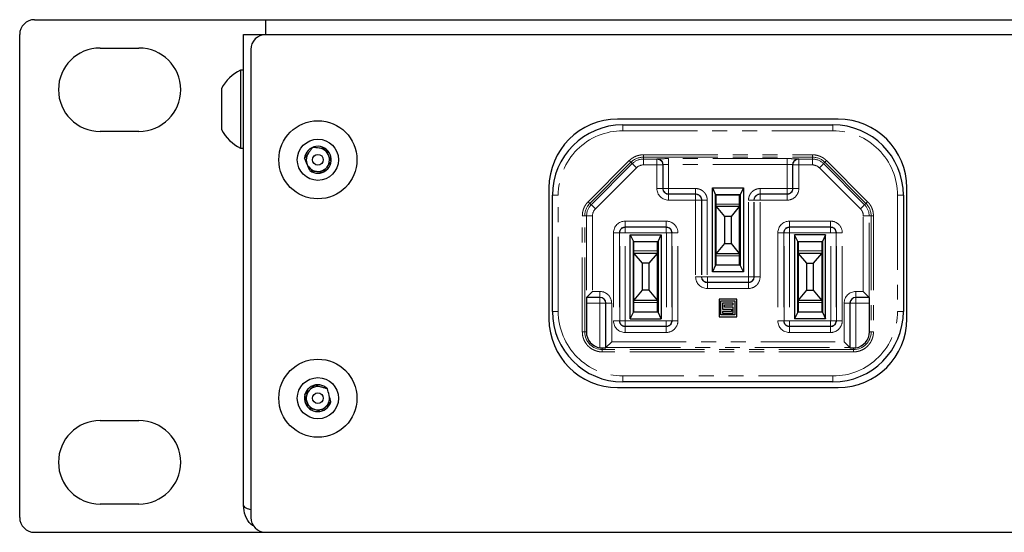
# Paper-space layout '_Back' of a CAD drawing. Header units: millimetres. Extents: x -153 to 329, y 18 to 62.
# Tile 1 of 6: x -153 to -69, y 18 to 62. Entities that reach past the tile are written whole.
import ezdxf

# ---------------------------------------------------------------- set-up
doc = ezdxf.new("R2010")
doc.units = ezdxf.units.MM
doc.linetypes.add('PHANTOM', pattern=[12.7, 6.35, -1.27, 1.27, -1.27, 1.27, -1.27])

psp = doc.layouts.new('_Back')

# ---------------------------------------------------------------- linework, layer by layer
at = {"color": 7, "linetype": 'Continuous', "lineweight": 25}
for p, q in [((-151.837, 61.766), (328.223, 61.766)), ((-132.152, 60.496), (-132.152, 61.766)), ((-153.107, 19.348), (-153.107, 60.496)), ((-134.057, 60.496), (310.443, 60.496)), ((-134.057, 20.369), (-134.057, 60.496)), ((-146.249, 59.353), (-142.947, 59.353)), ((-133.422, 59.226), (-133.422, 19.348)), ((-134.057, 57.474), (-134.289, 57.474)), ((-134.289, 57.474), (-134.289, 50.819)), ((-135.911, 55.899), (-135.911, 52.394)), ((-83.384, 53.283), (-102.18, 53.283)), ((-142.947, 52.241), (-146.249, 52.241)), ((-101.732, 52.803), (-83.832, 52.803)), ((-134.289, 50.819), (-134.057, 50.819)), ((-108.022, 47.441), (-108.022, 36.265)), ((-94.1, 47.431), (-91.464, 47.431)), ((-94.1, 40.276), (-94.1, 47.431)), ((-94.1, 47.431), (-93.832, 46.853)), ((-91.464, 47.431), (-91.732, 46.853)), ((-91.464, 47.431), (-91.464, 40.276)), ((-77.542, 36.265), (-77.542, 47.441)), ((-107.732, 36.903), (-107.732, 46.803)), ((-93.832, 46.853), (-91.732, 46.853)), ((-93.832, 40.853), (-93.832, 46.853)), ((-93.832, 46.153), (-93.782, 46.153)), ((-93.782, 40.878), (-93.782, 46.828)), ((-91.782, 46.828), (-93.782, 46.828)), ((-91.782, 40.878), (-91.782, 46.828)), ((-91.782, 46.153), (-91.732, 46.153)), ((-91.732, 46.853), (-91.732, 40.853)), ((-77.832, 46.803), (-77.832, 36.903)), ((-91.732, 45.853), (-93.832, 45.853)), ((-93.782, 45.853), (-93.082, 45.003)), ((-92.482, 45.003), (-91.782, 45.853)), ((-93.832, 44.903), (-93.782, 44.903)), ((-93.782, 44.853), (-93.832, 44.903)), ((-92.482, 45.003), (-93.082, 45.003)), ((-93.082, 45.003), (-93.082, 42.703)), ((-92.482, 42.703), (-92.482, 45.003)), ((-91.782, 44.903), (-91.732, 44.903)), ((-91.732, 44.903), (-91.782, 44.853)), ((-101.1, 43.431), (-98.464, 43.431)), ((-101.1, 36.276), (-101.1, 43.431)), ((-101.1, 43.431), (-100.832, 42.853)), ((-100.832, 42.853), (-98.732, 42.853)), ((-100.832, 36.853), (-100.832, 42.853)), ((-100.782, 36.878), (-100.782, 42.828)), ((-98.782, 42.828), (-100.782, 42.828)), ((-98.782, 36.878), (-98.782, 42.828)), ((-98.732, 42.853), (-98.464, 43.431)), ((-98.732, 42.853), (-98.732, 36.853)), ((-98.464, 43.431), (-98.464, 36.276)), ((-93.832, 42.803), (-93.782, 42.853)), ((-93.782, 42.803), (-93.832, 42.803)), ((-91.782, 42.853), (-91.732, 42.803)), ((-91.732, 42.803), (-91.782, 42.803)), ((-84.464, 43.431), (-87.1, 43.431)), ((-87.1, 43.431), (-87.1, 36.276)), ((-86.832, 42.853), (-87.1, 43.431)), ((-86.832, 42.853), (-84.732, 42.853)), ((-86.832, 36.853), (-86.832, 42.853)), ((-86.782, 42.828), (-86.782, 36.878)), ((-84.782, 42.828), (-86.782, 42.828)), ((-84.782, 42.828), (-84.782, 36.878)), ((-84.464, 43.431), (-84.732, 42.853)), ((-84.732, 42.853), (-84.732, 36.853)), ((-84.464, 36.276), (-84.464, 43.431)), ((-100.832, 42.153), (-100.782, 42.153)), ((-98.782, 42.153), (-98.732, 42.153)), ((-93.082, 42.703), (-93.782, 41.853)), ((-93.082, 42.703), (-92.482, 42.703)), ((-91.782, 41.853), (-92.482, 42.703)), ((-86.832, 42.153), (-86.782, 42.153)), ((-84.782, 42.153), (-84.732, 42.153)), ((-98.732, 41.853), (-100.832, 41.853)), ((-100.782, 41.853), (-100.082, 41.003)), ((-99.482, 41.003), (-98.782, 41.853)), ((-93.832, 41.853), (-91.732, 41.853)), ((-93.782, 41.553), (-93.832, 41.553)), ((-91.732, 41.553), (-91.782, 41.553)), ((-84.732, 41.853), (-86.832, 41.853)), ((-86.782, 41.853), (-86.082, 41.003)), ((-85.482, 41.003), (-84.782, 41.853)), ((-100.832, 40.903), (-100.782, 40.903)), ((-100.782, 40.853), (-100.832, 40.903)), ((-100.082, 41.003), (-100.082, 38.703)), ((-99.482, 41.003), (-100.082, 41.003)), ((-99.482, 38.703), (-99.482, 41.003)), ((-98.782, 40.903), (-98.732, 40.903)), ((-98.732, 40.903), (-98.782, 40.853)), ((-93.832, 40.853), (-94.1, 40.276)), ((-91.464, 40.276), (-94.1, 40.276)), ((-91.732, 40.853), (-93.832, 40.853)), ((-93.782, 40.878), (-91.782, 40.878)), ((-91.464, 40.276), (-91.732, 40.853)), ((-86.832, 40.903), (-86.782, 40.903)), ((-86.782, 40.853), (-86.832, 40.903)), ((-86.082, 41.003), (-85.482, 41.003)), ((-86.082, 41.003), (-86.082, 38.703)), ((-85.482, 38.703), (-85.482, 41.003)), ((-84.782, 40.903), (-84.732, 40.903)), ((-84.732, 40.903), (-84.782, 40.853)), ((-104.816, 38.103), (-104.316, 38.603)), ((-100.832, 38.803), (-100.782, 38.853)), ((-100.782, 38.803), (-100.832, 38.803)), ((-100.082, 38.703), (-100.782, 37.853)), ((-99.482, 38.703), (-100.082, 38.703)), ((-98.782, 37.853), (-99.482, 38.703)), ((-98.782, 38.853), (-98.732, 38.803)), ((-98.732, 38.803), (-98.782, 38.803)), ((-86.832, 38.803), (-86.782, 38.853)), ((-86.782, 38.803), (-86.832, 38.803)), ((-86.082, 38.703), (-86.782, 37.853)), ((-86.082, 38.703), (-85.482, 38.703)), ((-84.782, 37.853), (-85.482, 38.703)), ((-84.782, 38.853), (-84.732, 38.803)), ((-84.732, 38.803), (-84.782, 38.803)), ((-80.748, 38.103), (-81.248, 38.603)), ((-103.682, 38.103), (-104.834, 38.103)), ((-104.816, 38.103), (-104.816, 38.103)), ((-100.832, 37.853), (-98.732, 37.853)), ((-92.032, 37.953), (-93.532, 37.953)), ((-93.532, 37.953), (-93.532, 36.453)), ((-93.382, 37.803), (-92.182, 37.803)), ((-93.382, 36.603), (-93.382, 37.803)), ((-92.182, 37.803), (-92.182, 36.603)), ((-92.032, 36.453), (-92.032, 37.953)), ((-86.832, 37.853), (-84.732, 37.853)), ((-80.731, 38.103), (-81.882, 38.103)), ((-80.748, 38.103), (-80.748, 38.103)), ((-104.838, 37.603), (-104.838, 35.153)), ((-103.182, 33.801), (-103.182, 37.603)), ((-100.782, 37.553), (-100.832, 37.553)), ((-98.732, 37.553), (-98.782, 37.553)), ((-92.332, 37.603), (-93.232, 37.603)), ((-93.232, 37.603), (-93.232, 37.103)), ((-93.232, 37.103), (-92.482, 37.103)), ((-93.232, 36.903), (-93.232, 36.753)), ((-92.482, 36.903), (-93.232, 36.903)), ((-93.082, 37.253), (-93.082, 37.453)), ((-93.082, 37.453), (-92.332, 37.453)), ((-92.332, 37.253), (-93.082, 37.253)), ((-92.482, 37.103), (-92.482, 36.903)), ((-92.332, 37.453), (-92.332, 37.603)), ((-92.332, 36.753), (-92.332, 37.253)), ((-86.782, 37.553), (-86.832, 37.553)), ((-84.732, 37.553), (-84.782, 37.553)), ((-82.382, 37.603), (-82.382, 33.801)), ((-80.726, 35.153), (-80.726, 37.603)), ((-101.1, 36.276), (-100.832, 36.853)), ((-101.1, 36.276), (-98.464, 36.276)), ((-98.732, 36.853), (-100.832, 36.853)), ((-100.782, 36.878), (-98.782, 36.878)), ((-98.464, 36.276), (-98.732, 36.853)), ((-93.532, 36.453), (-92.032, 36.453)), ((-92.182, 36.603), (-93.382, 36.603)), ((-93.232, 36.753), (-92.332, 36.753)), ((-86.832, 36.853), (-87.1, 36.276)), ((-84.464, 36.276), (-87.1, 36.276)), ((-84.732, 36.853), (-86.832, 36.853)), ((-86.782, 36.878), (-84.782, 36.878)), ((-84.732, 36.853), (-84.464, 36.276)), ((-102.682, 34.319), (-103.182, 33.819)), ((-82.882, 34.319), (-82.382, 33.819)), ((-102.18, 30.423), (-83.384, 30.423)), ((-83.832, 30.903), (-101.732, 30.903)), ((-146.249, 27.603), (-142.947, 27.603)), ((-142.947, 20.491), (-146.249, 20.491)), ((-151.837, 18.078), (328.223, 18.078))]:
    psp.add_line(p, q, dxfattribs=at)
at = {"color": 7, "linetype": 'PHANTOM', "lineweight": 18}
for p, q in [((-101.732, 52.303), (-101.732, 52.803)), ((-101.732, 52.303), (-83.832, 52.303)), ((-83.832, 52.303), (-83.832, 52.803)), ((-104.683, 46.254), (-101.183, 49.754)), ((-104.542, 46.113), (-101.042, 49.613)), ((-100.926, 49.497), (-104.426, 45.997)), ((-101.183, 49.754), (-100.572, 49.143)), ((-99.982, 50.252), (-85.582, 50.252)), ((-99.982, 49.387), (-99.982, 50.252)), ((-99.982, 50.052), (-85.582, 50.052)), ((-98.828, 49.887), (-99.982, 49.887)), ((-98.8, 49.914), (-98.828, 49.887)), ((-98.828, 49.887), (-98.828, 47.383)), ((-87.725, 49.922), (-97.84, 49.922)), ((-97.84, 49.922), (-97.84, 47.383)), ((-87.725, 47.383), (-87.725, 49.922)), ((-86.737, 49.887), (-86.765, 49.914)), ((-85.582, 49.887), (-86.737, 49.887)), ((-86.737, 47.383), (-86.737, 49.887)), ((-85.582, 50.252), (-85.582, 49.387)), ((-84.992, 49.143), (-84.381, 49.754)), ((-81.139, 45.997), (-84.639, 49.497)), ((-84.523, 49.613), (-81.023, 46.113)), ((-84.381, 49.754), (-80.881, 46.254)), ((-100.572, 49.143), (-104.072, 45.643)), ((-98.328, 49.387), (-99.982, 49.387)), ((-98.3, 49.414), (-98.328, 49.387)), ((-98.328, 49.387), (-98.328, 47.383)), ((-98.3, 47.383), (-98.3, 49.414)), ((-87.725, 49.422), (-97.84, 49.422)), ((-87.265, 49.414), (-87.265, 47.383)), ((-87.237, 49.387), (-87.265, 49.414)), ((-87.237, 47.383), (-87.237, 49.387)), ((-85.582, 49.387), (-87.237, 49.387)), ((-81.492, 45.643), (-84.992, 49.143)), ((-98.828, 47.383), (-97.84, 47.383)), ((-97.832, 47.376), (-95.532, 47.376)), ((-97.832, 46.388), (-97.832, 47.376)), ((-95.532, 46.388), (-95.532, 47.376)), ((-90.032, 47.376), (-87.732, 47.376)), ((-90.032, 46.388), (-90.032, 47.376)), ((-87.732, 46.388), (-87.732, 47.376)), ((-86.737, 47.383), (-87.725, 47.383)), ((-107.732, 46.803), (-107.232, 46.803)), ((-107.232, 36.903), (-107.232, 46.803)), ((-104.072, 45.643), (-104.683, 46.254)), ((-97.832, 46.916), (-95.532, 46.916)), ((-97.832, 46.888), (-95.532, 46.888)), ((-97.832, 46.388), (-95.532, 46.388)), ((-95.528, 46.383), (-94.54, 46.383)), ((-95.528, 46.383), (-95.528, 39.853)), ((-95.028, 46.383), (-95.028, 39.853)), ((-95, 46.383), (-95, 39.853)), ((-94.54, 46.383), (-94.54, 39.853)), ((-91.025, 39.853), (-91.025, 46.383)), ((-90.037, 46.383), (-91.025, 46.383)), ((-90.565, 39.853), (-90.565, 46.383)), ((-90.537, 39.853), (-90.537, 46.383)), ((-90.037, 39.853), (-90.037, 46.383)), ((-90.032, 46.916), (-87.732, 46.916)), ((-90.032, 46.888), (-87.732, 46.888)), ((-90.032, 46.388), (-87.732, 46.388)), ((-80.881, 46.254), (-81.492, 45.643)), ((-78.332, 46.803), (-78.332, 36.903)), ((-78.332, 46.803), (-77.832, 46.803)), ((-91.782, 46.053), (-93.782, 46.053)), ((-105.181, 35.153), (-105.181, 45.053)), ((-105.181, 45.053), (-104.316, 45.053)), ((-104.981, 35.153), (-104.981, 45.053)), ((-104.816, 45.053), (-104.816, 38.103)), ((-104.316, 45.053), (-104.316, 38.603)), ((-101.532, 44.599), (-101.532, 43.611)), ((-98.032, 44.599), (-101.532, 44.599)), ((-98.032, 44.599), (-98.032, 43.611)), ((-87.532, 44.599), (-87.532, 43.611)), ((-84.032, 44.599), (-87.532, 44.599)), ((-84.032, 43.611), (-84.032, 44.599)), ((-81.248, 45.053), (-80.384, 45.053)), ((-81.248, 38.603), (-81.248, 45.053)), ((-80.748, 38.103), (-80.748, 45.053)), ((-80.584, 45.053), (-80.584, 35.153)), ((-80.384, 45.053), (-80.384, 35.153)), ((-98.032, 44.099), (-101.532, 44.099)), ((-101.532, 44.071), (-98.032, 44.071)), ((-84.032, 44.099), (-87.532, 44.099)), ((-87.532, 44.071), (-84.032, 44.071)), ((-102.528, 43.603), (-101.54, 43.603)), ((-102.528, 43.603), (-102.528, 36.103)), ((-102.028, 43.603), (-102.028, 36.103)), ((-102, 36.103), (-102, 43.603)), ((-101.54, 36.103), (-101.54, 43.603)), ((-101.532, 43.611), (-98.032, 43.611)), ((-98.025, 43.603), (-98.025, 36.103)), ((-97.037, 43.603), (-98.025, 43.603)), ((-97.565, 43.603), (-97.565, 36.103)), ((-97.537, 36.103), (-97.537, 43.603)), ((-97.037, 36.103), (-97.037, 43.603)), ((-88.528, 43.603), (-87.54, 43.603)), ((-88.528, 43.603), (-88.528, 36.103)), ((-88.028, 43.603), (-88.028, 36.103)), ((-88, 36.103), (-88, 43.603)), ((-87.54, 43.603), (-87.54, 36.103)), ((-84.032, 43.611), (-87.532, 43.611)), ((-84.025, 36.103), (-84.025, 43.603)), ((-83.037, 43.603), (-84.025, 43.603)), ((-83.565, 43.603), (-83.565, 36.103)), ((-83.537, 36.103), (-83.537, 43.603)), ((-83.037, 36.103), (-83.037, 43.603)), ((-98.782, 42.053), (-100.782, 42.053)), ((-86.782, 42.053), (-84.782, 42.053)), ((-91.782, 41.653), (-93.782, 41.653)), ((-95.528, 39.853), (-94.54, 39.853)), ((-94.532, 39.846), (-91.032, 39.846)), ((-94.532, 38.858), (-94.532, 39.846)), ((-91.032, 38.858), (-91.032, 39.846)), ((-90.037, 39.853), (-91.025, 39.853)), ((-104.316, 38.603), (-103.682, 38.603)), ((-103.682, 33.812), (-103.682, 38.603)), ((-94.532, 39.386), (-91.032, 39.386)), ((-94.532, 39.358), (-91.032, 39.358)), ((-94.532, 38.858), (-91.032, 38.858)), ((-81.882, 38.603), (-81.882, 33.812)), ((-81.882, 38.603), (-81.248, 38.603)), ((-107.232, 36.903), (-107.732, 36.903)), ((-102.682, 37.603), (-104.838, 37.603)), ((-102.682, 34.319), (-102.682, 37.603)), ((-98.782, 37.653), (-100.782, 37.653)), ((-86.782, 37.653), (-84.782, 37.653)), ((-82.882, 37.603), (-80.726, 37.603)), ((-82.882, 37.603), (-82.882, 34.319)), ((-78.332, 36.903), (-77.832, 36.903)), ((-102.528, 36.103), (-101.54, 36.103)), ((-101.532, 35.108), (-101.532, 36.096)), ((-98.032, 36.096), (-101.532, 36.096)), ((-98.032, 35.108), (-98.032, 36.096)), ((-98.025, 36.103), (-97.037, 36.103)), ((-88.528, 36.103), (-87.54, 36.103)), ((-87.532, 35.108), (-87.532, 36.096)), ((-87.532, 36.096), (-84.032, 36.096)), ((-84.032, 35.108), (-84.032, 36.096)), ((-83.037, 36.103), (-84.025, 36.103)), ((-98.032, 35.636), (-101.532, 35.636)), ((-101.532, 35.608), (-98.032, 35.608)), ((-84.032, 35.636), (-87.532, 35.636)), ((-87.532, 35.608), (-84.032, 35.608)), ((-105.181, 35.153), (-104.838, 35.153)), ((-101.532, 35.108), (-98.032, 35.108)), ((-87.532, 35.108), (-84.032, 35.108)), ((-80.726, 35.153), (-80.384, 35.153)), ((-103.482, 33.455), (-103.482, 33.798)), ((-82.082, 33.655), (-103.482, 33.655)), ((-103.182, 33.819), (-82.382, 33.819)), ((-102.682, 34.319), (-82.882, 34.319)), ((-82.082, 33.455), (-82.082, 33.798)), ((-82.082, 33.455), (-103.482, 33.455)), ((-83.832, 31.403), (-101.732, 31.403)), ((-101.732, 31.403), (-101.732, 30.903)), ((-83.832, 31.403), (-83.832, 30.903))]:
    psp.add_line(p, q, dxfattribs=at)
at = {"color": 7, "linetype": 'Continuous', "lineweight": 25}
for centre, radius in [((-127.707, 49.828), 3.327), ((-127.707, 49.828), 1.753), ((-127.707, 49.828), 0.457), ((-127.707, 29.508), 3.327), ((-127.707, 29.508), 1.753), ((-127.707, 29.508), 0.457)]:
    psp.add_circle(centre, radius, dxfattribs=at)
for centre, radius, start, end in [((-151.837, 60.496), 1.27, 90, 180), ((-132.152, 59.226), 1.27, 90, 180), ((-146.249, 55.797), 3.556, 90, 270), ((-142.947, 55.797), 3.556, 270, 90), ((-132.635, 54.146), 3.716, 116.43442, 151.85878), ((-102.18, 47.441), 5.842, 90, 180), ((-83.384, 47.441), 5.842, 360, 90), ((-132.635, 54.146), 3.716, 208.14122, 243.56558), ((-101.732, 46.803), 6, 90, 180), ((-83.832, 46.803), 6, 0, 90), ((-127.707, 49.828), 1.146, 233.2568, 173.2568), ((-127.707, 49.828), 0.992, 143.2568, 83.2568), ((-89.302, 37.723), 15.537, 178.598, 180.442), ((-103.682, 37.603), 0.5, 0, 90), ((-81.882, 37.603), 0.5, 90, 180), ((-95.65, 37.728), 14.924, 359.52013, 1.43987), ((-101.732, 36.903), 6, 180, 270), ((-83.832, 36.903), 6, 270, 0), ((-102.18, 36.265), 5.842, 180, 270), ((-83.384, 36.265), 5.842, 270, 360), ((-103.482, 35.153), 1.356, 180, 261.51774), ((-82.082, 35.153), 1.356, 278.48226, 360), ((-103.428, 41.259), 7.462, 269.58125, 271.88513), ((-82.137, 41.259), 7.462, 268.11487, 270.41875), ((-127.707, 29.508), 1.146, 44.1339, 344.1339), ((-127.707, 29.508), 0.992, 74.1339, 14.1339), ((-146.249, 24.047), 3.556, 90, 270), ((-142.947, 24.047), 3.556, 270, 90), ((-151.837, 19.348), 1.27, 180, 270), ((-132.152, 19.348), 1.27, 180, 270)]:
    psp.add_arc(centre, radius, start, end, dxfattribs=at)
at = {"color": 7, "linetype": 'PHANTOM', "lineweight": 18}
for centre, radius, start, end in [((-99.982, 48.553), 1.498, 90, 135), ((-99.982, 48.553), 1.334, 90, 135), ((-98.828, 49.387), 0.5, 0.00482, 89.99501), ((-98.8, 49.414), 0.5, 0.00482, 89.99501), ((-86.765, 49.414), 0.5, 90.00499, 179.99518), ((-86.737, 49.387), 0.5, 90.00499, 179.99518), ((-85.582, 48.553), 1.498, 45, 90), ((-85.582, 48.553), 1.334, 45, 90), ((-97.832, 47.383), 0.496, 180, 270), ((-97.832, 47.383), 0.467, 180, 270), ((-87.732, 47.383), 0.467, 270, 0), ((-87.732, 47.383), 0.496, 270, 0), ((-95.532, 46.383), 0.533, 0, 90), ((-95.532, 46.383), 0.504, 0, 90), ((-90.032, 46.383), 0.533, 90, 180), ((-90.032, 46.383), 0.504, 90, 180), ((-103.482, 45.053), 1.498, 135, 180), ((-103.482, 45.053), 1.334, 135, 180), ((-82.082, 45.053), 1.334, 0, 45), ((-82.082, 45.053), 1.498, 0, 45), ((-101.532, 43.603), 0.496, 90, 180), ((-101.532, 43.603), 0.467, 90, 180), ((-98.032, 43.603), 0.496, 360, 90), ((-98.032, 43.603), 0.467, 360, 90), ((-87.532, 43.603), 0.496, 90, 180), ((-87.532, 43.603), 0.467, 90, 180), ((-84.032, 43.603), 0.496, 360, 90), ((-84.032, 43.603), 0.467, 360, 90), ((-94.532, 39.853), 0.496, 180, 270), ((-94.532, 39.853), 0.467, 180, 270), ((-91.032, 39.853), 0.467, 270, 360), ((-91.032, 39.853), 0.496, 270, 0), ((-101.532, 36.103), 0.496, 180, 270), ((-101.532, 36.103), 0.467, 180, 270), ((-98.032, 36.103), 0.467, 270, 360), ((-98.032, 36.103), 0.496, 270, 0), ((-87.532, 36.103), 0.496, 180, 270), ((-87.532, 36.103), 0.467, 180, 270), ((-84.032, 36.103), 0.467, 270, 360), ((-84.032, 36.103), 0.496, 270, 0), ((-103.482, 35.153), 1.498, 180, 270), ((-82.082, 35.153), 1.498, 270, 0)]:
    psp.add_arc(centre, radius, start, end, dxfattribs=at)
for points, knots in [([(-101.732, 52.303), (-103.191, 52.303), (-104.59, 51.724), (-106.653, 49.661), (-107.232, 48.262), (-107.232, 46.803)], [0, 0, 0, 0, 0.5, 0.5, 1, 1, 1, 1]), ([(-78.332, 46.803), (-78.332, 48.262), (-78.912, 49.661), (-80.975, 51.724), (-82.374, 52.303), (-83.832, 52.303)], [0, 0, 0, 0, 0.5, 0.5, 1, 1, 1, 1]), ([(-101.183, 49.754), (-101.151, 49.785), (-101.087, 49.847), (-100.981, 49.929), (-100.871, 50.003), (-100.755, 50.068), (-100.606, 50.136), (-100.423, 50.198), (-100.205, 50.243), (-100.057, 50.249), (-99.982, 50.252)], [0, 0, 0, 0, 0.100582, 0.20026, 0.299657, 0.3994, 0.50011, 0.667135, 0.832797, 1, 1, 1, 1]), ([(-98.8, 49.914), (-98.797, 49.917), (-98.693, 49.919), (-98.338, 49.922), (-98.09, 49.922), (-97.84, 49.922)], [0, 0, 0, 0, 0.5, 0.5, 1, 1, 1, 1]), ([(-87.725, 49.922), (-87.474, 49.922), (-87.227, 49.922), (-86.872, 49.919), (-86.767, 49.917), (-86.765, 49.914)], [0, 0, 0, 0, 0.5, 0.5, 1, 1, 1, 1]), ([(-85.582, 50.252), (-85.538, 50.251), (-85.449, 50.249), (-85.316, 50.232), (-85.186, 50.207), (-85.057, 50.17), (-84.904, 50.114), (-84.731, 50.028), (-84.544, 49.906), (-84.436, 49.805), (-84.381, 49.754)], [0, 0, 0, 0, 0.100582, 0.20026, 0.299657, 0.3994, 0.50011, 0.667135, 0.832797, 1, 1, 1, 1]), ([(-97.84, 49.422), (-97.862, 49.422), (-97.91, 49.422), (-97.983, 49.422), (-98.058, 49.421), (-98.131, 49.42), (-98.197, 49.419), (-98.252, 49.418), (-98.291, 49.416), (-98.297, 49.415), (-98.3, 49.414)], [0, 0, 0, 0, 0.0956204, 0.1996434, 0.3120654, 0.4328824, 0.5620897, 0.6996822, 0.8456543, 1, 1, 1, 1]), ([(-87.265, 49.414), (-87.266, 49.415), (-87.268, 49.416), (-87.284, 49.417), (-87.308, 49.418), (-87.338, 49.419), (-87.374, 49.419), (-87.415, 49.42), (-87.458, 49.421), (-87.503, 49.421), (-87.549, 49.422), (-87.594, 49.422), (-87.639, 49.422), (-87.683, 49.422), (-87.711, 49.422), (-87.725, 49.422)], [0, 0, 0, 0, 0.096019, 0.188856, 0.278513, 0.364987, 0.448279, 0.528387, 0.605313, 0.679055, 0.749613, 0.816986, 0.881176, 0.94218, 1, 1, 1, 1]), ([(-95.532, 47.376), (-95.501, 47.375), (-95.439, 47.373), (-95.346, 47.36), (-95.255, 47.338), (-95.132, 47.296), (-94.983, 47.219), (-94.826, 47.09), (-94.696, 46.932), (-94.606, 46.756), (-94.55, 46.57), (-94.543, 46.446), (-94.54, 46.383)], [0, 0, 0, 0, 0.060259, 0.12002, 0.179824, 0.240208, 0.369997, 0.50013, 0.62992, 0.760053, 0.879943, 1, 1, 1, 1]), ([(-91.025, 46.383), (-91.024, 46.414), (-91.022, 46.477), (-91.009, 46.569), (-90.987, 46.66), (-90.945, 46.783), (-90.868, 46.932), (-90.739, 47.09), (-90.581, 47.219), (-90.405, 47.309), (-90.219, 47.366), (-90.095, 47.373), (-90.032, 47.376)], [0, 0, 0, 0, 0.060259, 0.12002, 0.179824, 0.240208, 0.369997, 0.50013, 0.62992, 0.760053, 0.879943, 1, 1, 1, 1]), ([(-86.737, 47.383), (-86.737, 47.119), (-86.842, 46.866), (-87.215, 46.492), (-87.468, 46.388), (-87.732, 46.388)], [0, 0, 0, 0, 0.5, 0.5, 1, 1, 1, 1]), ([(-105.181, 45.053), (-105.18, 45.098), (-105.178, 45.187), (-105.162, 45.319), (-105.136, 45.45), (-105.099, 45.578), (-105.043, 45.731), (-104.957, 45.905), (-104.835, 46.091), (-104.734, 46.2), (-104.683, 46.254)], [0, 0, 0, 0, 0.100582, 0.20026, 0.299657, 0.3994, 0.50011, 0.667135, 0.832797, 1, 1, 1, 1]), ([(-80.881, 46.254), (-80.85, 46.222), (-80.789, 46.157), (-80.707, 46.052), (-80.633, 45.942), (-80.568, 45.825), (-80.499, 45.677), (-80.437, 45.494), (-80.392, 45.276), (-80.387, 45.128), (-80.384, 45.053)], [0, 0, 0, 0, 0.100582, 0.20026, 0.299657, 0.3994, 0.50011, 0.667135, 0.832797, 1, 1, 1, 1]), ([(-81.492, 45.643), (-81.474, 45.623), (-81.436, 45.584), (-81.388, 45.518), (-81.346, 45.447), (-81.299, 45.349), (-81.257, 45.217), (-81.251, 45.108), (-81.248, 45.053)], [0, 0, 0, 0, 0.125122, 0.249401, 0.374049, 0.50027, 0.749406, 1, 1, 1, 1]), ([(-98.032, 44.599), (-97.768, 44.599), (-97.515, 44.494), (-97.142, 44.12), (-97.037, 43.867), (-97.037, 43.603)], [0, 0, 0, 0, 0.5, 0.5, 1, 1, 1, 1]), ([(-84.032, 44.599), (-83.768, 44.599), (-83.515, 44.494), (-83.142, 44.12), (-83.037, 43.867), (-83.037, 43.603)], [0, 0, 0, 0, 0.5, 0.5, 1, 1, 1, 1]), ([(-90.037, 39.853), (-90.037, 39.589), (-90.142, 39.336), (-90.515, 38.962), (-90.768, 38.858), (-91.032, 38.858)], [0, 0, 0, 0, 0.5, 0.5, 1, 1, 1, 1]), ([(-103.682, 38.603), (-103.417, 38.603), (-103.163, 38.498), (-102.788, 38.123), (-102.682, 37.868), (-102.682, 37.603)], [0, 0, 0, 0, 0.5, 0.5, 1, 1, 1, 1]), ([(-107.232, 36.903), (-107.232, 35.445), (-106.653, 34.046), (-104.59, 31.983), (-103.191, 31.403), (-101.732, 31.403)], [0, 0, 0, 0, 0.5, 0.5, 1, 1, 1, 1]), ([(-83.832, 31.403), (-82.374, 31.403), (-80.975, 31.983), (-78.912, 34.046), (-78.332, 35.445), (-78.332, 36.903)], [0, 0, 0, 0, 0.5, 0.5, 1, 1, 1, 1]), ([(-97.037, 36.103), (-97.037, 35.839), (-97.142, 35.586), (-97.515, 35.212), (-97.768, 35.108), (-98.032, 35.108)], [0, 0, 0, 0, 0.5, 0.5, 1, 1, 1, 1]), ([(-83.037, 36.103), (-83.037, 35.839), (-83.142, 35.586), (-83.515, 35.212), (-83.768, 35.108), (-84.032, 35.108)], [0, 0, 0, 0, 0.5, 0.5, 1, 1, 1, 1]), ([(-103.482, 33.455), (-103.525, 33.456), (-103.611, 33.458), (-103.738, 33.472), (-103.863, 33.496), (-103.987, 33.53), (-104.176, 33.597), (-104.422, 33.723), (-104.691, 33.944), (-104.912, 34.214), (-105.052, 34.484), (-105.132, 34.73), (-105.173, 34.94), (-105.178, 35.082), (-105.181, 35.153)], [0, 0, 0, 0, 0.048282, 0.096165, 0.143926, 0.191842, 0.240186, 0.370017, 0.500048, 0.629879, 0.759911, 0.840111, 0.919713, 1, 1, 1, 1]), ([(-80.384, 35.153), (-80.385, 35.11), (-80.387, 35.025), (-80.401, 34.898), (-80.425, 34.772), (-80.459, 34.649), (-80.526, 34.459), (-80.652, 34.214), (-80.873, 33.944), (-81.143, 33.723), (-81.413, 33.584), (-81.659, 33.504), (-81.869, 33.462), (-82.011, 33.457), (-82.082, 33.455)], [0, 0, 0, 0, 0.048282, 0.096165, 0.143926, 0.191842, 0.240186, 0.370017, 0.500048, 0.629879, 0.759911, 0.840111, 0.919713, 1, 1, 1, 1])]:
    psp.add_open_spline(points, degree=3, knots=knots, dxfattribs=at)
at = {"color": 7, "linetype": 'Continuous', "lineweight": 25}
for points, knots in [([(-128.16, 50.881), (-128.213, 50.809), (-128.268, 50.736), (-128.381, 50.584), (-128.441, 50.504), (-128.621, 50.263), (-128.737, 50.107), (-128.845, 49.963)], [0, 0, 0, 0, 0.25, 0.25, 0.5, 0.5, 1, 1, 1, 1]), ([(-127.022, 50.746), (-127.111, 50.757), (-127.202, 50.768), (-127.39, 50.79), (-127.489, 50.802), (-127.787, 50.837), (-127.981, 50.86), (-128.16, 50.881)], [0, 0, 0, 0, 0.25, 0.25, 0.5, 0.5, 1, 1, 1, 1]), ([(-126.57, 49.694), (-126.64, 49.857), (-126.716, 50.035), (-126.875, 50.406), (-126.952, 50.584), (-127.022, 50.746)], [0, 0, 0, 0, 0.5, 0.5, 1, 1, 1, 1]), ([(-128.393, 48.91), (-128.463, 49.073), (-128.539, 49.252), (-128.698, 49.622), (-128.775, 49.8), (-128.845, 49.963)], [0, 0, 0, 0, 0.5, 0.5, 1, 1, 1, 1]), ([(-127.255, 48.776), (-127.201, 48.848), (-127.147, 48.921), (-127.033, 49.073), (-126.973, 49.153), (-126.794, 49.393), (-126.677, 49.55), (-126.57, 49.694)], [0, 0, 0, 0, 0.25, 0.25, 0.5, 0.5, 1, 1, 1, 1]), ([(-128.393, 48.91), (-128.304, 48.9), (-128.213, 48.889), (-128.025, 48.867), (-127.925, 48.855), (-127.627, 48.82), (-127.434, 48.797), (-127.255, 48.776)], [0, 0, 0, 0, 0.25, 0.25, 0.5, 0.5, 1, 1, 1, 1]), ([(-127.987, 30.619), (-128.051, 30.557), (-128.117, 30.493), (-128.253, 30.361), (-128.325, 30.292), (-128.54, 30.083), (-128.68, 29.947), (-128.809, 29.822)], [0, 0, 0, 0, 0.25, 0.25, 0.5, 0.5, 1, 1, 1, 1]), ([(-126.885, 30.306), (-126.971, 30.331), (-127.059, 30.356), (-127.242, 30.407), (-127.338, 30.435), (-127.626, 30.517), (-127.814, 30.57), (-127.987, 30.619)], [0, 0, 0, 0, 0.25, 0.25, 0.5, 0.5, 1, 1, 1, 1]), ([(-126.605, 29.195), (-126.649, 29.367), (-126.696, 29.555), (-126.794, 29.946), (-126.842, 30.134), (-126.885, 30.306)], [0, 0, 0, 0, 0.5, 0.5, 1, 1, 1, 1]), ([(-128.53, 28.711), (-128.573, 28.883), (-128.62, 29.071), (-128.719, 29.462), (-128.766, 29.65), (-128.809, 29.822)], [0, 0, 0, 0, 0.5, 0.5, 1, 1, 1, 1]), ([(-128.53, 28.711), (-128.443, 28.686), (-128.355, 28.661), (-128.173, 28.609), (-128.077, 28.582), (-127.788, 28.5), (-127.601, 28.447), (-127.427, 28.397)], [0, 0, 0, 0, 0.25, 0.25, 0.5, 0.5, 1, 1, 1, 1]), ([(-127.427, 28.397), (-127.363, 28.46), (-127.298, 28.523), (-127.161, 28.655), (-127.09, 28.725), (-126.874, 28.934), (-126.734, 29.07), (-126.605, 29.195)], [0, 0, 0, 0, 0.25, 0.25, 0.5, 0.5, 1, 1, 1, 1]), ([(-133.136, 18.582), (-133.222, 18.634), (-133.563, 18.842), (-133.946, 19.481), (-134.02, 20.073), (-134.057, 20.369)], [0, 0, 0, 0, 0.144444, 0.572222, 1, 1, 1, 1]), ([(-134.057, 20.369), (-134.037, 20.324), (-133.993, 20.224), (-133.754, 20.105), (-133.49, 20.032), (-133.422, 20.013)], [0, 0, 0, 0, 0.380285, 0.839974, 1, 1, 1, 1])]:
    psp.add_open_spline(points, degree=3, knots=knots, dxfattribs=at)
at = {"color": 7, "linetype": 'PHANTOM', "lineweight": 18}
for points in [[(-99.982, 49.387), (-100.203, 49.387), (-100.416, 49.299), (-100.572, 49.143)], [(-84.992, 49.143), (-85.149, 49.299), (-85.361, 49.387), (-85.582, 49.387)], [(-97.832, 46.388), (-98.382, 46.388), (-98.828, 46.834), (-98.828, 47.383)], [(-97.84, 47.383), (-97.839, 47.381), (-97.838, 47.377), (-97.834, 47.376), (-97.832, 47.376)], [(-87.732, 47.376), (-87.73, 47.376), (-87.726, 47.377), (-87.725, 47.381), (-87.725, 47.383)], [(-95.528, 46.383), (-95.528, 46.386), (-95.53, 46.388), (-95.532, 46.388)], [(-90.032, 46.388), (-90.035, 46.388), (-90.037, 46.386), (-90.037, 46.383)], [(-104.072, 45.643), (-104.228, 45.487), (-104.316, 45.274), (-104.316, 45.053)], [(-102.528, 43.603), (-102.528, 44.153), (-102.082, 44.599), (-101.532, 44.599)], [(-88.528, 43.603), (-88.528, 44.153), (-88.082, 44.599), (-87.532, 44.599)], [(-101.532, 43.611), (-101.536, 43.611), (-101.54, 43.607), (-101.54, 43.603)], [(-98.025, 43.603), (-98.025, 43.607), (-98.028, 43.611), (-98.032, 43.611)], [(-87.532, 43.611), (-87.534, 43.61), (-87.538, 43.609), (-87.539, 43.605), (-87.54, 43.603)], [(-84.025, 43.603), (-84.025, 43.605), (-84.026, 43.609), (-84.03, 43.61), (-84.032, 43.611)], [(-94.532, 38.858), (-95.082, 38.858), (-95.528, 39.304), (-95.528, 39.853)], [(-94.54, 39.853), (-94.539, 39.851), (-94.538, 39.847), (-94.534, 39.846), (-94.532, 39.846)], [(-91.032, 39.846), (-91.03, 39.846), (-91.026, 39.847), (-91.025, 39.851), (-91.025, 39.853)], [(-82.882, 37.603), (-82.882, 38.155), (-82.434, 38.603), (-81.882, 38.603)], [(-101.532, 35.108), (-102.082, 35.108), (-102.528, 35.554), (-102.528, 36.103)], [(-101.54, 36.103), (-101.54, 36.099), (-101.536, 36.096), (-101.532, 36.096)], [(-98.032, 36.096), (-98.028, 36.096), (-98.025, 36.099), (-98.025, 36.103)], [(-87.532, 35.108), (-88.082, 35.108), (-88.528, 35.554), (-88.528, 36.103)], [(-87.54, 36.103), (-87.539, 36.101), (-87.538, 36.097), (-87.534, 36.096), (-87.532, 36.096)], [(-84.032, 36.096), (-84.03, 36.096), (-84.026, 36.097), (-84.025, 36.101), (-84.025, 36.103)]]:
    psp.add_open_spline(points, degree=3, dxfattribs=at)
at = {"color": 7, "linetype": 'Continuous', "lineweight": 25}
for points in [[(-103.682, 33.812), (-103.614, 33.802), (-103.546, 33.797), (-103.482, 33.798)], [(-82.082, 33.798), (-82.019, 33.797), (-81.951, 33.802), (-81.882, 33.812)]]:
    psp.add_open_spline(points, degree=3, dxfattribs=at)

doc.saveas('drawing.dxf')
